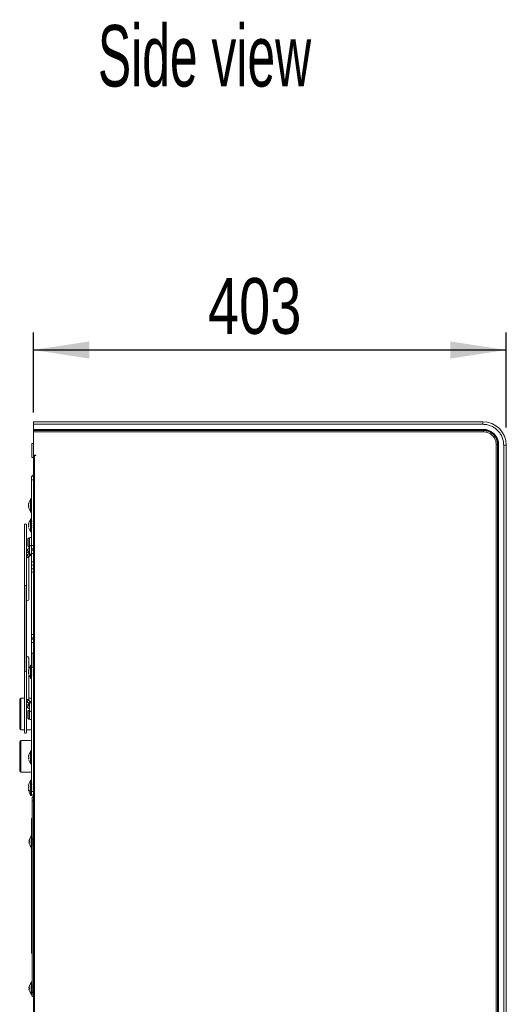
# Model space of a CAD drawing. Header units: millimetres. Extents: x 38 to 253, y 25 to 200.
# Tile 70 of 71: x 128 to 156, y 144 to 200. Entities that reach past the tile are written whole.
import ezdxf

# ---------------------------------------------------------------- set-up
doc = ezdxf.new("R2010")
doc.units = ezdxf.units.MM
doc.layers.add('AA', color=7, linetype='Continuous')
doc.layers.add('DIMENSIONS', color=7, linetype='Continuous')
doc.styles.add('SLDTEXTSTYLE0', font='TXT', dxfattribs={"width": 0.75})
doc.styles.add('SLDTEXTSTYLE1', font='TXT', dxfattribs={"width": 0.605})
doc.dimstyles.new('SLDDIMSTYLE5', dxfattribs={"dimtxt": 3.175, "dimasz": 3.175, "dimexe": 0, "dimexo": 0.0625, "dimgap": 0.79375, "dimtad": 1, "dimdec": 0, "dimlfac": 15, "dimrnd": 1e-09, "dimzin": 12, "dimdsep": 46, "dimtxsty": 'SLDTEXTSTYLE0', "dimsah": 1, "dimcen": 0.09, "dimadec": 0, "dimazin": 3, "dimtfac": 1, "dimtdec": 0, "dimtofl": 0, "dimtmove": 0, "dimatfit": 3, "dimfxl": 1, "dimfrac": 2, "dimtolj": 1, "dimtzin": 12, "dimarcsym": 0})

# ---------------------------------------------------------------- blocks, each defined once
blk = doc.blocks.new('_D_21')
at = {"layer": 'DIMENSIONS'}
for p, q in [((129.078, 178.1), (129.078, 182.658)), ((155.958, 177.243), (155.958, 182.658)), ((129.078, 181.658), (155.958, 181.658))]:
    blk.add_line(p, q, dxfattribs=at)
for points in [[(129.078, 181.658), (132.253, 181.169), (132.253, 182.146)], [(155.958, 181.658), (152.783, 182.146), (152.783, 181.169)]]:
    blk.add_solid(points, dxfattribs=at)
at = {"layer": 'DIMENSIONS', "insert": (138.999, 185.751), "char_height": 3.175, "attachment_point": 1, "style": 'SLDTEXTSTYLE0'}
blk.add_mtext('403', dxfattribs=at)

msp = doc.modelspace()

# ---------------------------------------------------------------- linework, layer by layer
at = {"color": 7, "linetype": 'Continuous', "lineweight": 15}
for p, q in [((129.07762, 177.09955), (129.07762, 84.27622)), ((129.09095, 177.42888), (129.09095, 177.57622)), ((154.62429, 177.57622), (129.09095, 177.57622)), ((129.09095, 177.42888), (154.62429, 177.42888)), ((129.09095, 177.14288), (129.09095, 177.42888)), ((154.62429, 177.14288), (129.09095, 177.14288)), ((129.09095, 177.14288), (129.09095, 177.13373)), ((129.09095, 177.13373), (154.65399, 177.13373)), ((129.09095, 177.13373), (129.09095, 177.09602)), ((154.65399, 177.09602), (129.09095, 177.09602)), ((129.09095, 177.09602), (129.09095, 177.07622)), ((129.09095, 177.07622), (129.09095, 177.00079)), ((154.65399, 177.07622), (129.09095, 177.07622)), ((154.62429, 177.42888), (154.62429, 177.57622)), ((154.65399, 177.13373), (154.65399, 177.09602)), ((154.65399, 177.07622), (154.65399, 177.09602)), ((154.65399, 177.00079), (154.65399, 177.07622)), ((129.09095, 175.67622), (129.09095, 177.00079)), ((154.65399, 177.00079), (129.09095, 177.00079)), ((129.07762, 176.34288), (128.99762, 176.34288)), ((128.99762, 176.34288), (128.99762, 176.14288)), ((128.99762, 176.14288), (128.99762, 175.54288)), ((155.38219, 85.17984), (155.38219, 176.27259)), ((155.38219, 176.27259), (155.45762, 176.27259)), ((155.45762, 85.17984), (155.45762, 176.27259)), ((155.45762, 176.27259), (155.47742, 176.27259)), ((155.47742, 85.17984), (155.47742, 176.27259)), ((155.51514, 176.27259), (155.47742, 176.27259)), ((155.51514, 176.27259), (155.51514, 85.17984)), ((155.52429, 85.20955), (155.52429, 176.24288)), ((155.81029, 176.24288), (155.81029, 85.20955)), ((155.81029, 176.24288), (155.95762, 176.24288)), ((155.95762, 85.20955), (155.95762, 176.24288)), ((128.99762, 175.54288), (129.07762, 175.54288)), ((129.07762, 175.60955), (129.07762, 85.94288)), ((129.09095, 175.60955), (129.07762, 175.60955)), ((129.09095, 175.67622), (129.22429, 175.67622)), ((129.09095, 175.66288), (129.09095, 85.78955)), ((129.14442, 175.66288), (129.09095, 175.66288)), ((129.14442, 175.66288), (129.14442, 85.78955)), ((129.22429, 175.66288), (129.14442, 175.66288)), ((129.21095, 175.67622), (129.21095, 175.66288)), ((129.22429, 175.67622), (129.22429, 175.66288)), ((129.07762, 174.47622), (128.97762, 174.47622)), ((128.97762, 174.47622), (128.97762, 174.27621)), ((128.97762, 174.27621), (129.07762, 174.27621)), ((128.97762, 174.27621), (128.97762, 171.93722)), ((129.07762, 174.53622), (129.06533, 174.52885)), ((128.97762, 173.18288), (128.91095, 173.18288)), ((128.91095, 173.18288), (128.91095, 172.43621)), ((128.81664, 172.95955), (128.79379, 172.85183)), ((128.81591, 172.91561), (128.79379, 172.84224)), ((128.81664, 172.78455), (128.79379, 172.77685)), ((128.81591, 172.70348), (128.79379, 172.76726)), ((128.81664, 172.83455), (128.81664, 172.78455)), ((128.91095, 172.43621), (128.97762, 172.43621)), ((128.97762, 172.04955), (128.91095, 172.04955)), ((128.91095, 172.04955), (128.91095, 171.30288)), ((128.57762, 171.71955), (128.57762, 159.89955)), ((128.67762, 159.89955), (128.67762, 171.71955)), ((128.81664, 171.82622), (128.79379, 171.7185)), ((128.81591, 171.78228), (128.79379, 171.70891)), ((128.81664, 171.65122), (128.79379, 171.64352)), ((128.81591, 171.57015), (128.79379, 171.63393)), ((128.81664, 171.70121), (128.81664, 171.65122)), ((128.97762, 171.92872), (128.97762, 171.93722)), ((128.98259, 171.92196), (128.97762, 171.92895)), ((128.99095, 171.88464), (128.97762, 171.90342)), ((128.97762, 171.81944), (128.97762, 171.90318)), ((128.99095, 171.88464), (128.97762, 171.89485)), ((128.99095, 171.80957), (128.97762, 171.81956)), ((128.99095, 171.77825), (128.97762, 171.78824)), ((128.97762, 171.69288), (128.97762, 171.78811)), ((128.99095, 171.77825), (128.97762, 171.78368)), ((128.99095, 171.69288), (128.97762, 171.69288)), ((128.97762, 171.56432), (128.97762, 171.65955)), ((128.99095, 171.65955), (128.97762, 171.65955)), ((128.99095, 171.57418), (128.97762, 171.56419)), ((128.97762, 171.56875), (128.99095, 171.57418)), ((128.99095, 171.54286), (128.97762, 171.53287)), ((128.97762, 171.44925), (128.97762, 171.53299)), ((128.97762, 171.45758), (128.99095, 171.46779)), ((128.99095, 171.46779), (128.97762, 171.44901)), ((128.98259, 171.43047), (128.97762, 171.42348)), ((128.97762, 171.41521), (128.97762, 171.42371)), ((128.99095, 171.89344), (128.99095, 171.88464)), ((128.99095, 171.80957), (128.99095, 171.77825)), ((128.99095, 171.69288), (128.99095, 171.65955)), ((128.99095, 171.57418), (128.99095, 171.54286)), ((128.99095, 171.46779), (128.99095, 171.45899)), ((128.84429, 170.97882), (128.83095, 170.97882)), ((128.83095, 170.97882), (128.83095, 170.44549)), ((128.84429, 170.97882), (128.84429, 170.44549)), ((128.85095, 170.92216), (128.85095, 170.56366)), ((128.91095, 171.30288), (128.97762, 171.30288)), ((128.97762, 171.41521), (128.97762, 170.54288)), ((128.84008, 170.37297), (128.75152, 170.31034)), ((128.83095, 170.44549), (128.84429, 170.44549)), ((128.83935, 170.37242), (128.84008, 170.37297)), ((128.84008, 170.37297), (128.83936, 170.37243)), ((128.85095, 170.84049), (128.84429, 170.84049)), ((128.84429, 170.58382), (128.85095, 170.58382)), ((128.85095, 170.56366), (128.85095, 170.08822)), ((128.97762, 170.54288), (129.07762, 170.54288)), ((128.97762, 170.34288), (128.97762, 170.54288)), ((129.07762, 170.34288), (128.97762, 170.34288)), ((128.97762, 170.34288), (128.97762, 170.27621)), ((128.68429, 170.18924), (128.68429, 169.89226)), ((128.68429, 169.89226), (128.68429, 167.45946)), ((128.84008, 170.07598), (128.75152, 170.01336)), ((128.81762, 170.0601), (128.81762, 170.18924)), ((128.81762, 167.45946), (128.81762, 169.89226)), ((128.8285, 170.20148), (128.85095, 170.21736)), ((128.82926, 170.20205), (128.8285, 170.20148)), ((128.8285, 169.90449), (128.91706, 169.96712)), ((128.8285, 169.90449), (128.82922, 169.90503)), ((128.83935, 170.07543), (128.84008, 170.07598)), ((128.84008, 170.07598), (128.83936, 170.07545)), ((128.91903, 169.96875), (128.91706, 169.96712)), ((128.97762, 170.27621), (129.07762, 170.27621)), ((128.97762, 170.07622), (128.97762, 170.27621)), ((129.07762, 170.07622), (128.97762, 170.07622)), ((128.97762, 170.07622), (128.97762, 169.60955)), ((128.97762, 169.60955), (129.07762, 169.60955)), ((128.97762, 169.40955), (128.97762, 169.60955)), ((129.07762, 169.40955), (128.97762, 169.40955)), ((128.97762, 169.20955), (128.97762, 169.40955)), ((128.97762, 169.20955), (129.07762, 169.20955)), ((128.97762, 169.00955), (128.97762, 169.20955)), ((129.07762, 169.00955), (128.97762, 169.00955)), ((128.97762, 169.00955), (128.97762, 165.47622)), ((128.67095, 168.27622), (128.67095, 163.34288)), ((128.97762, 165.47622), (129.07762, 165.47622)), ((128.97762, 165.27621), (128.97762, 165.47622)), ((129.07762, 165.27621), (128.97762, 165.27621)), ((128.97762, 165.27621), (128.97762, 165.20955)), ((128.97762, 165.20955), (129.07762, 165.20955)), ((128.97762, 165.00955), (128.97762, 165.20955)), ((129.07762, 165.00955), (128.97762, 165.00955)), ((128.97762, 165.00955), (128.97762, 163.60389)), ((128.68429, 164.15963), (128.68429, 161.72684)), ((128.81762, 163.49766), (128.81762, 164.15963)), ((129.07762, 164.40955), (128.99762, 164.40955)), ((128.99762, 164.40955), (128.99762, 163.60955)), ((128.97762, 163.71622), (128.91095, 163.71622)), ((128.91095, 163.71622), (128.91095, 162.96955)), ((128.97762, 163.59539), (128.97762, 163.60389)), ((128.98259, 163.58862), (128.97762, 163.59562)), ((128.99762, 163.60955), (129.07762, 163.60955)), ((128.81664, 163.49288), (128.79379, 163.38517)), ((128.81591, 163.44895), (128.79379, 163.37558)), ((128.81664, 163.31788), (128.79379, 163.31019)), ((128.81591, 163.23682), (128.79379, 163.3006)), ((128.81664, 163.36788), (128.81664, 163.31788)), ((128.81762, 161.72684), (128.81762, 163.1881)), ((128.99095, 163.5513), (128.97762, 163.57009)), ((128.97762, 163.4861), (128.97762, 163.56985)), ((128.99095, 163.5513), (128.97762, 163.56152)), ((128.99095, 163.47624), (128.97762, 163.48623)), ((128.99095, 163.44491), (128.97762, 163.45491)), ((128.97762, 163.35955), (128.97762, 163.45478)), ((128.99095, 163.44491), (128.97762, 163.45035)), ((128.99095, 163.35955), (128.97762, 163.35955)), ((128.97762, 163.23098), (128.97762, 163.32621)), ((128.99095, 163.32621), (128.97762, 163.32621)), ((128.99095, 163.24085), (128.97762, 163.23086)), ((128.97762, 163.23542), (128.99095, 163.24085)), ((128.99095, 163.20953), (128.97762, 163.19953)), ((128.97762, 163.11592), (128.97762, 163.19966)), ((128.99095, 163.13446), (128.97762, 163.11568)), ((128.97762, 163.12425), (128.99095, 163.13446)), ((128.98259, 163.09714), (128.97762, 163.09014)), ((128.97762, 163.08188), (128.97762, 163.09038)), ((128.97762, 163.08188), (128.97762, 157.07056)), ((128.99095, 163.5601), (128.99095, 163.5513)), ((128.99095, 163.47624), (128.99095, 163.44491)), ((128.99095, 163.35955), (128.99095, 163.32621)), ((128.99095, 163.24085), (128.99095, 163.20953)), ((128.99095, 163.13446), (128.99095, 163.12566)), ((128.91095, 162.96955), (128.97762, 162.96955)), ((128.57762, 161.83955), (128.36762, 161.83955)), ((128.68429, 161.83955), (128.67762, 161.83955)), ((128.68429, 161.72684), (128.68429, 161.42985)), ((128.75152, 161.60574), (128.84008, 161.54312)), ((128.97762, 161.83955), (128.81762, 161.83955)), ((128.81762, 161.42985), (128.81762, 161.559)), ((128.91706, 161.65198), (128.8285, 161.7146)), ((128.82926, 161.71403), (128.8285, 161.7146)), ((128.85095, 161.40174), (128.8285, 161.41762)), ((128.8285, 161.41762), (128.82922, 161.41708)), ((128.83935, 161.54366), (128.84008, 161.54312)), ((128.84008, 161.54312), (128.83936, 161.54365)), ((128.85095, 161.53088), (128.85095, 161.05543)), ((128.85095, 161.53088), (128.85097, 161.52984)), ((128.75152, 161.30875), (128.84008, 161.24613)), ((128.84429, 161.17361), (128.83095, 161.17361)), ((128.83095, 161.17361), (128.83095, 160.64027)), ((128.83935, 161.24668), (128.84008, 161.24613)), ((128.84008, 161.24613), (128.83936, 161.24667)), ((128.84429, 161.17361), (128.84429, 160.64027)), ((128.85095, 161.03527), (128.84429, 161.03527)), ((128.84429, 160.77861), (128.85095, 160.77861)), ((128.85095, 161.05543), (128.85095, 160.69694)), ((128.83095, 160.64027), (128.84429, 160.64027)), ((128.36762, 160.04621), (128.57762, 160.04621)), ((128.67762, 160.04621), (128.97762, 160.04621)), ((128.97762, 159.43955), (128.36762, 159.43955)), ((128.81664, 158.62622), (128.79379, 158.5185)), ((128.81591, 158.58228), (128.79379, 158.50891)), ((128.97762, 158.84955), (128.91095, 158.84955)), ((128.91095, 158.84955), (128.91095, 158.10288)), ((128.81664, 158.45122), (128.79379, 158.44352)), ((128.81591, 158.37015), (128.79379, 158.43393)), ((128.81664, 158.50121), (128.81664, 158.45122)), ((128.91095, 158.10288), (128.97762, 158.10288)), ((128.36762, 157.64622), (128.97762, 157.64622)), ((128.81664, 156.95955), (128.79379, 156.85183)), ((128.81591, 156.91561), (128.79379, 156.84224)), ((128.97762, 157.18288), (128.91095, 157.18288)), ((128.91095, 157.18288), (128.91095, 156.43622)), ((128.97762, 157.06205), (128.97762, 157.07056)), ((128.98259, 157.05529), (128.97762, 157.06229)), ((128.99095, 157.01797), (128.97762, 157.03676)), ((128.97762, 156.95277), (128.97762, 157.03652)), ((128.99095, 157.01797), (128.97762, 157.02819)), ((128.99095, 156.9429), (128.97762, 156.9529)), ((128.99095, 156.91158), (128.97762, 156.92157)), ((128.97762, 156.82621), (128.97762, 156.92145)), ((128.99095, 156.91158), (128.97762, 156.91701)), ((128.99095, 157.02677), (128.99095, 157.01797)), ((128.99095, 156.9429), (128.99095, 156.91158)), ((128.81664, 156.78455), (128.79379, 156.77685)), ((128.81591, 156.70348), (128.79379, 156.76726)), ((128.81664, 156.65122), (128.79379, 156.64352)), ((128.81591, 156.57015), (128.79379, 156.63393)), ((128.81664, 156.82621), (128.80713, 156.78134)), ((128.81664, 156.83455), (128.81664, 156.78455)), ((128.91095, 156.43622), (128.97762, 156.43622)), ((128.91095, 156.43622), (128.91095, 156.30288)), ((128.91095, 156.30288), (128.97762, 156.30288)), ((128.99095, 156.82621), (128.97762, 156.82621)), ((128.97762, 156.69765), (128.97762, 156.79288)), ((128.99095, 156.79288), (128.97762, 156.79288)), ((128.99095, 156.70752), (128.97762, 156.69752)), ((128.97762, 156.70208), (128.99095, 156.70752)), ((128.99095, 156.67619), (128.97762, 156.6662)), ((128.97762, 156.58258), (128.97762, 156.66633)), ((128.97762, 156.59091), (128.99095, 156.60113)), ((128.99095, 156.60113), (128.97762, 156.58234)), ((128.98259, 156.56381), (128.97762, 156.55681)), ((128.97762, 156.54853), (128.97762, 156.55705)), ((128.97762, 156.54854), (128.97762, 156.54288)), ((128.97762, 156.34288), (128.97762, 156.54288)), ((128.97762, 156.54288), (129.07762, 156.54288)), ((128.97762, 156.31181), (128.97762, 156.34489)), ((129.07762, 156.34288), (128.97762, 156.34288)), ((128.97762, 156.32458), (128.99095, 156.34023)), ((128.99095, 156.34023), (128.97762, 156.31145)), ((128.99095, 156.33444), (128.97762, 156.30566)), ((128.97762, 156.30288), (128.97762, 156.30603)), ((128.99095, 156.82621), (128.99095, 156.79288)), ((128.99095, 156.70752), (128.99095, 156.67619)), ((128.99095, 156.60113), (128.99095, 156.59233)), ((128.99095, 156.34023), (128.99095, 156.33444)), ((129.07762, 156.20955), (129.01095, 156.20955)), ((129.01095, 156.20955), (129.01095, 156.00955)), ((129.07762, 156.00955), (129.01095, 156.00955)), ((129.01095, 156.00955), (129.01095, 153.93722)), ((129.07762, 156.26288), (129.06625, 156.25378)), ((128.97762, 154.80955), (128.97679, 154.80955)), ((128.97762, 154.79097), (128.97679, 154.79097)), ((128.97679, 154.66221), (128.97762, 154.66221)), ((128.97679, 154.66146), (128.97762, 154.66146)), ((128.97679, 154.64288), (128.97762, 154.64288)), ((129.01095, 155.00955), (128.97762, 155.00955)), ((128.97762, 155.00955), (128.97762, 154.80955)), ((129.01095, 154.80955), (128.97762, 154.80955)), ((128.97762, 154.80955), (128.97762, 154.04955)), ((128.84998, 153.82622), (128.82713, 153.7185)), ((128.84925, 153.78228), (128.82713, 153.70891)), ((128.84998, 153.65121), (128.82713, 153.64352)), ((128.84925, 153.57015), (128.82713, 153.63393)), ((128.84998, 153.70121), (128.84998, 153.65121)), ((129.01095, 154.04955), (128.94429, 154.04955)), ((128.94429, 154.04955), (128.94429, 153.30288)), ((129.01095, 153.92872), (129.01095, 153.93722)), ((129.01592, 153.92196), (129.01095, 153.92896)), ((129.02429, 153.88464), (129.01095, 153.90342)), ((129.01095, 153.81944), (129.01095, 153.90318)), ((129.02429, 153.88464), (129.01095, 153.89485)), ((129.02429, 153.80957), (129.01095, 153.81956)), ((129.02429, 153.77825), (129.01095, 153.78824)), ((129.01095, 153.69288), (129.01095, 153.78811)), ((129.02429, 153.77825), (129.01095, 153.78368)), ((129.02429, 153.69288), (129.01095, 153.69288)), ((129.01095, 153.56432), (129.01095, 153.65955)), ((129.02429, 153.65955), (129.01095, 153.65955)), ((129.02429, 153.57419), (129.01095, 153.56419)), ((129.01095, 153.56875), (129.02429, 153.57419)), ((129.02429, 153.54286), (129.01095, 153.53287)), ((129.01095, 153.44925), (129.01095, 153.53299)), ((129.02429, 153.89344), (129.02429, 153.88464)), ((129.02429, 153.80957), (129.02429, 153.77825)), ((129.02429, 153.69288), (129.02429, 153.65955)), ((129.02429, 153.57419), (129.02429, 153.54286)), ((128.94429, 153.30288), (129.01095, 153.30288)), ((128.97762, 153.27622), (128.97679, 153.27622)), ((128.97762, 153.25764), (128.97679, 153.25764)), ((128.97762, 153.14749), (128.97679, 153.14749)), ((128.97762, 153.14749), (128.97679, 153.14749)), ((128.97762, 153.10554), (128.97679, 153.10554)), ((128.97762, 153.0901), (128.97679, 153.0901)), ((128.97762, 153.08939), (128.97679, 153.08939)), ((128.97679, 153.00843), (128.97762, 153.00843)), ((128.97679, 153.00518), (128.97762, 153.00518)), ((128.97679, 152.98974), (128.97762, 152.98974)), ((128.97762, 152.93459), (128.97679, 152.93459)), ((128.97762, 153.30288), (128.97762, 149.07622)), ((129.02429, 153.46779), (129.01095, 153.44901)), ((129.01095, 153.45758), (129.02429, 153.46779)), ((129.01592, 153.43047), (129.01095, 153.42347)), ((129.01095, 153.41521), (129.01095, 153.42371)), ((129.01095, 153.41521), (129.01095, 145.60389)), ((129.02429, 153.46779), (129.02429, 153.45899)), ((128.97762, 152.9099), (128.97679, 152.9099)), ((128.97762, 152.89518), (128.97679, 152.89518)), ((128.97762, 152.89446), (128.97679, 152.89446)), ((128.97762, 152.89375), (128.97679, 152.89375)), ((128.97679, 152.8128), (128.97762, 152.8128)), ((128.97679, 152.79411), (128.97762, 152.79411)), ((128.97679, 152.76729), (128.97762, 152.76729)), ((128.97679, 152.75185), (128.97762, 152.75185)), ((128.97762, 152.47622), (128.97679, 152.47622)), ((128.97762, 152.45764), (128.97679, 152.45764)), ((128.97762, 152.32758), (128.97679, 152.32758)), ((128.97762, 152.31041), (128.97679, 152.31041)), ((128.97762, 152.31011), (128.97679, 152.31011)), ((128.97679, 152.30955), (128.97762, 152.30955)), ((128.97762, 152.28574), (128.97679, 152.28574)), ((128.97762, 152.28573), (128.97679, 152.28573)), ((128.97762, 152.28573), (128.97679, 152.28573)), ((128.97762, 152.271), (128.97679, 152.271)), ((128.97762, 152.27029), (128.97679, 152.27029)), ((128.97679, 152.18537), (128.97762, 152.18537)), ((128.97679, 152.16994), (128.97762, 152.16994)), ((128.97679, 152.14556), (128.97762, 152.14556)), ((128.97679, 152.12768), (128.97762, 152.12768)), ((128.97762, 151.47622), (128.97679, 151.47622)), ((128.97762, 151.46552), (128.97679, 151.46552)), ((128.97762, 151.45764), (128.97679, 151.45764)), ((128.97762, 151.44836), (128.97679, 151.44836)), ((128.97762, 151.44835), (128.97679, 151.44835)), ((128.97762, 151.44794), (128.97679, 151.44794)), ((128.97762, 151.44764), (128.97679, 151.44764)), ((128.97762, 151.42357), (128.97679, 151.42357)), ((128.97762, 151.40894), (128.97679, 151.40894)), ((128.97762, 151.40823), (128.97679, 151.40823)), ((128.97762, 151.40823), (128.97679, 151.40823)), ((128.97679, 151.32813), (128.97762, 151.32813)), ((128.97679, 151.32616), (128.97762, 151.32616)), ((128.97679, 151.32575), (128.97762, 151.32575)), ((128.97679, 151.32504), (128.97762, 151.32504)), ((128.97679, 151.32402), (128.97762, 151.32402)), ((128.97679, 151.32331), (128.97762, 151.32331)), ((128.97679, 151.32331), (128.97762, 151.32331)), ((128.97679, 151.30955), (128.97762, 151.30955)), ((128.97679, 151.30787), (128.97762, 151.30787)), ((128.97679, 151.2835), (128.97762, 151.2835)), ((128.97679, 151.26562), (128.97762, 151.26562)), ((128.97762, 151.18568), (128.97679, 151.18568)), ((128.97762, 151.17024), (128.97679, 151.17024)), ((128.97762, 151.16953), (128.97679, 151.16953)), ((128.97679, 151.08857), (128.97762, 151.08857)), ((128.97679, 151.08532), (128.97762, 151.08532)), ((128.97679, 151.06988), (128.97762, 151.06988)), ((128.97762, 150.40772), (128.97679, 150.40772)), ((128.97762, 150.39055), (128.97679, 150.39055)), ((128.97762, 150.36587), (128.97679, 150.36587)), ((128.97762, 150.35043), (128.97679, 150.35043)), ((128.97679, 150.26877), (128.97762, 150.26877)), ((128.97679, 150.26734), (128.97762, 150.26734)), ((128.97679, 150.26552), (128.97762, 150.26552)), ((128.97679, 150.2648), (128.97762, 150.2648)), ((128.97679, 150.25008), (128.97762, 150.25008)), ((128.97679, 150.2257), (128.97762, 150.2257)), ((128.97679, 150.20782), (128.97762, 150.20782)), ((129.01095, 149.07622), (128.97762, 149.07622)), ((128.97762, 149.07622), (128.97762, 148.87621)), ((128.97762, 147.40955), (128.97762, 148.87621)), ((129.01095, 148.87621), (128.97762, 148.87621)), ((129.01095, 147.40955), (128.97762, 147.40955)), ((128.97762, 147.40955), (128.97762, 147.34288)), ((128.97762, 147.34288), (129.01095, 147.34288)), ((129.01095, 145.71621), (128.94429, 145.71621)), ((128.94429, 145.71621), (128.94429, 144.96955)), ((128.84998, 145.49288), (128.82713, 145.38517)), ((128.84925, 145.44895), (128.82713, 145.37558)), ((128.84998, 145.31788), (128.82713, 145.31019)), ((128.84925, 145.23682), (128.82713, 145.3006)), ((128.84998, 145.36788), (128.84998, 145.31788)), ((129.01095, 145.59538), (129.01095, 145.60389)), ((129.01592, 145.58862), (129.01095, 145.59562)), ((129.02429, 145.5513), (129.01095, 145.57009)), ((129.01095, 145.4861), (129.01095, 145.56985)), ((129.02429, 145.5513), (129.01095, 145.56152)), ((129.02429, 145.47624), (129.01095, 145.48623)), ((129.02429, 145.44491), (129.01095, 145.45491)), ((129.01095, 145.35955), (129.01095, 145.45478)), ((129.02429, 145.44491), (129.01095, 145.45035)), ((129.02429, 145.35955), (129.01095, 145.35955)), ((129.01095, 145.23098), (129.01095, 145.32622)), ((129.02429, 145.32622), (129.01095, 145.32622)), ((129.02429, 145.24085), (129.01095, 145.23086)), ((129.01095, 145.23542), (129.02429, 145.24085)), ((129.02429, 145.20953), (129.01095, 145.19953)), ((129.01095, 145.11591), (129.01095, 145.19966)), ((129.02429, 145.13446), (129.01095, 145.11568)), ((129.01095, 145.12425), (129.02429, 145.13446)), ((129.01592, 145.09714), (129.01095, 145.09014)), ((129.01095, 145.08188), (129.01095, 145.09038)), ((129.02429, 145.5601), (129.02429, 145.5513)), ((129.02429, 145.47624), (129.02429, 145.44491)), ((129.02429, 145.35955), (129.02429, 145.32622)), ((129.02429, 145.24085), (129.02429, 145.20953)), ((129.02429, 145.13446), (129.02429, 145.12566)), ((128.94429, 144.96955), (129.01095, 144.96955)), ((129.01095, 145.08188), (129.01095, 145.07622)), ((129.01095, 144.87622), (129.01095, 145.07622)), ((129.01095, 145.07622), (129.07762, 145.07622)), ((129.07762, 144.87622), (129.01095, 144.87622))]:
    msp.add_line(p, q, dxfattribs=at)
at = {"color": 8, "linetype": 'Continuous', "lineweight": 15}
for p, q in [((128.36762, 161.83955), (128.36762, 160.04621)), ((128.81751, 161.42711), (128.81762, 161.42985)), ((128.36762, 159.43955), (128.36762, 157.64622))]:
    msp.add_line(p, q, dxfattribs=at)
at = {"color": 8, "linetype": 'Continuous', "lineweight": 15, "flags": 128}
for points in [[(128.74287, 170.28924), (128.74645, 170.30474), (128.75152, 170.31034)], [(128.83143, 170.35187), (128.83502, 170.36737), (128.83935, 170.37242)], [(128.85095, 170.37627), (128.84523, 170.37544), (128.84008, 170.37297)], [(128.85095, 170.56366), (128.85238, 170.55398), (128.8634, 170.53624), (128.88358, 170.52313), (128.9095, 170.51687), (128.9368, 170.51852), (128.96086, 170.52778), (128.97762, 170.54312)], [(128.81762, 170.18921), (128.81255, 170.1712), (128.79809, 170.15591), (128.77647, 170.14569), (128.75095, 170.1421), (128.72544, 170.14569), (128.70381, 170.15591), (128.68936, 170.1712), (128.68429, 170.18924)], [(128.68429, 169.89225), (128.68936, 169.87422), (128.70381, 169.85893), (128.72544, 169.84871), (128.75095, 169.84512), (128.77647, 169.84871), (128.79809, 169.85893), (128.81255, 169.87422), (128.81762, 169.89226)], [(128.8285, 170.20148), (128.82334, 170.19901), (128.80805, 170.1996), (128.79001, 170.20877), (128.77197, 170.22511), (128.75667, 170.24615), (128.74645, 170.26867), (128.74287, 170.28924)], [(128.75152, 170.01336), (128.74645, 170.00776), (128.74287, 169.99226), (128.74645, 169.97168), (128.75667, 169.94916), (128.77197, 169.92813), (128.79001, 169.91179), (128.80805, 169.90262), (128.82334, 169.90202), (128.8285, 169.90449)], [(128.83936, 170.07545), (128.83502, 170.07038), (128.83143, 170.05488), (128.83502, 170.03431), (128.84523, 170.01178), (128.86053, 169.99075), (128.87857, 169.97441), (128.89661, 169.96524), (128.9119, 169.96464), (128.91714, 169.96718)], [(128.85095, 170.08822), (128.85238, 170.07853), (128.8634, 170.06079), (128.88358, 170.04769), (128.9095, 170.04143), (128.9368, 170.04307), (128.96086, 170.05234), (128.97762, 170.06766)], [(128.81762, 161.72687), (128.81255, 161.74488), (128.79809, 161.76017), (128.77647, 161.77039), (128.75095, 161.77398), (128.72544, 161.77039), (128.70381, 161.76017), (128.68936, 161.74488), (128.68429, 161.72684)], [(128.68429, 161.42986), (128.68936, 161.44789), (128.70381, 161.46319), (128.72544, 161.47341), (128.75095, 161.47699), (128.77647, 161.47341), (128.79809, 161.46319), (128.81255, 161.44789), (128.81762, 161.42985)], [(128.8285, 161.7146), (128.82334, 161.71708), (128.80805, 161.71648), (128.79001, 161.70731), (128.77197, 161.69097), (128.75667, 161.66993), (128.74645, 161.64742), (128.74287, 161.62684)], [(128.74287, 161.62684), (128.74645, 161.61134), (128.75152, 161.60574)], [(128.75152, 161.30875), (128.74645, 161.31435), (128.74287, 161.32985), (128.74645, 161.35043), (128.75667, 161.37295), (128.77197, 161.39398), (128.79001, 161.41033), (128.80805, 161.4195), (128.82334, 161.42009), (128.8285, 161.41762)], [(128.91717, 161.6519), (128.9119, 161.65445), (128.89661, 161.65386), (128.87857, 161.64469), (128.86053, 161.62834), (128.84523, 161.60731), (128.83502, 161.58479), (128.83143, 161.56422)], [(128.83143, 161.56422), (128.83502, 161.54871), (128.83935, 161.54366)], [(128.97762, 161.55143), (128.96086, 161.56676), (128.9368, 161.57603), (128.9095, 161.57767), (128.88358, 161.57141), (128.8634, 161.55831), (128.85238, 161.54057), (128.85095, 161.53088)], [(128.83936, 161.24667), (128.83502, 161.25173), (128.83143, 161.26723), (128.83502, 161.28781), (128.84523, 161.31033), (128.85095, 161.31924)], [(128.84008, 161.24613), (128.84523, 161.24366), (128.85095, 161.24283)], [(128.97762, 161.07598), (128.96086, 161.09131), (128.9368, 161.10058), (128.9095, 161.10222), (128.88358, 161.09596), (128.8634, 161.08286), (128.85238, 161.06512), (128.85095, 161.05543)]]:
    msp.add_lwpolyline(points, dxfattribs=at)
at = {"color": 7, "linetype": 'Continuous', "lineweight": 15}
for centre, radius, start, end in [((129.25429, 177.09955), 0.17667, 157.597334, 180), ((154.62429, 176.24288), 1.33333, 0, 90), ((154.62429, 176.24288), 0.9, 0, 90), ((154.65399, 176.27259), 0.82343, 0, 90), ((154.65399, 176.27259), 0.80363, 0, 90), ((129.15829, 174.37392), 0.18067, 120.963757, 145.515006), ((129.23433, 172.81288), 0.44338, 136.832062, 160.634628), ((129.23433, 172.80622), 0.44338, 199.363896, 223.167938), ((129.23433, 171.67955), 0.44338, 136.832062, 160.634628), ((128.62762, 171.71955), 0.05, 0, 180), ((129.23433, 171.67288), 0.44338, 199.363896, 223.167938), ((129.03095, 170.71216), 0.33333, 126.869898, 143.168121), ((128.91762, 170.92216), 0.06667, 25.841933, 180), ((129.03095, 170.71216), 0.33333, 216.514871, 233.130102), ((128.62762, 168.22622), 0.05, 117.818139, 180), ((128.62762, 168.22622), 0.05, 0, 29.926435), ((128.74262, 167.47125), 0.05951, 191.420724, 278.051795), ((128.75929, 167.47125), 0.05951, 261.948192, 348.579289), ((128.74262, 164.14785), 0.05951, 81.948205, 168.579276), ((128.75929, 164.14785), 0.05951, 11.420711, 98.051808), ((129.23433, 163.34622), 0.44338, 136.832062, 160.634628), ((128.62762, 163.39288), 0.05, 180, 242.181861), ((128.62762, 163.39288), 0.05, 330.073565, 0), ((129.23433, 163.33955), 0.44338, 199.363896, 223.167938), ((128.36762, 161.77288), 0.06667, 90, 180), ((129.03095, 160.90694), 0.33333, 126.869898, 143.168121), ((129.03095, 160.90694), 0.33333, 216.514871, 233.130102), ((128.91762, 160.69694), 0.06667, 180, 334.158067), ((128.36762, 160.11288), 0.06667, 180, 270), ((128.62762, 159.89955), 0.05, 180, 0), ((128.36762, 159.37288), 0.06667, 90, 180), ((129.23433, 158.47955), 0.44338, 136.832062, 160.634628), ((129.23433, 158.47288), 0.44338, 199.363896, 223.167938), ((128.36762, 157.71288), 0.06667, 180, 270), ((129.23433, 156.81288), 0.44338, 136.832062, 160.634628), ((129.23433, 156.80622), 0.44338, 199.363896, 223.167938), ((129.23433, 156.67288), 0.44338, 199.363896, 223.167938), ((129.15829, 156.13874), 0.14733, 128.659808, 151.27378), ((129.26767, 153.67955), 0.44338, 136.832062, 160.634628), ((129.26767, 153.67288), 0.44338, 199.363896, 223.167938), ((129.26767, 145.34622), 0.44338, 136.832062, 160.634628), ((129.26767, 145.33955), 0.44338, 199.363896, 223.167938)]:
    msp.add_arc(centre, radius, start, end, dxfattribs=at)
at = {"color": 8, "linetype": 'Continuous', "lineweight": 15}
msp.add_arc((128.93257, 170.36016), 0.10148, 184.689225, 216.462643, dxfattribs=at)
at = {"color": 7, "linetype": 'Continuous', "lineweight": 15}
for centre, major_axis, ratio, start_param, end_param in [((129.25429, 177.09955), (0.17667, 0), 0.99862069, 2.75059237, 3.14159265), ((129.14796, 171.67622), (-0.12254, 0.37129), 0.31866795, 0.72324856, 0.81250852), ((129.14796, 171.67622), (-0.0707, 0.37217), 0.41639673, 1.0981654, 1.18742537), ((129.14796, 171.67622), (0, 0.37333), 0.45625567, 1.52617011, 1.61542254), ((129.14796, 171.67622), (0.0707, 0.37217), 0.41639673, 1.95416729, 2.04342725), ((129.14796, 171.67622), (0.12254, 0.37129), 0.31866795, 2.32908414, 2.4183441), ((129.14796, 163.34288), (-0.12254, 0.37129), 0.31866795, 0.72324856, 0.81250852), ((129.14796, 163.34288), (-0.0707, 0.37217), 0.41639673, 1.0981654, 1.18742537), ((129.14796, 163.34288), (0, 0.37333), 0.45625567, 1.52617011, 1.61542254), ((129.14796, 163.34288), (0.0707, 0.37217), 0.41639673, 1.95416729, 2.04342725), ((129.14796, 163.34288), (0.12254, 0.37129), 0.31866795, 2.32908414, 2.4183441), ((129.14796, 156.80955), (-0.12254, 0.37129), 0.31866795, 0.72324856, 0.81250852), ((129.14796, 156.80955), (-0.0707, 0.37217), 0.41639673, 1.0981654, 1.18742537), ((129.14796, 156.80955), (0, 0.37333), 0.45625567, 1.52617011, 1.61542254), ((129.14796, 156.80955), (0.0707, 0.37217), 0.41639673, 1.95416729, 2.04342725), ((129.14796, 156.80955), (0.12254, 0.37129), 0.31866795, 2.32908414, 2.4183441), ((129.14796, 156.67622), (0.16855, 0.37317), 0.06586133, 2.95216929, 3.04142925), ((129.18129, 153.67622), (-0.12254, 0.37129), 0.31866795, 0.72324856, 0.81250852), ((129.18129, 153.67622), (-0.0707, 0.37217), 0.41639673, 1.0981654, 1.18742537), ((129.18129, 153.67622), (0, 0.37333), 0.45625567, 1.52617011, 1.61542254), ((129.18129, 153.67622), (0.0707, 0.37217), 0.41639673, 1.95416729, 2.04342725), ((129.18129, 153.67622), (0.12254, 0.37129), 0.31866795, 2.32908414, 2.4183441), ((129.18129, 145.34288), (-0.12254, 0.37129), 0.31866795, 0.72324856, 0.81250852), ((129.18129, 145.34288), (-0.0707, 0.37217), 0.41639673, 1.0981654, 1.18742537), ((129.18129, 145.34288), (0, 0.37333), 0.45625567, 1.52617011, 1.61542254), ((129.18129, 145.34288), (0.0707, 0.37217), 0.41639673, 1.95416729, 2.04342725), ((129.18129, 145.34288), (0.12254, 0.37129), 0.31866795, 2.32908414, 2.4183441)]:
    msp.add_ellipse(centre, major_axis=major_axis, ratio=ratio, start_param=start_param, end_param=end_param, dxfattribs=at)
for points, knots in [([(154.62429, 177.42888), (154.69662, 177.42503), (154.84563, 177.41711), (155.06667, 177.35112), (155.27922, 177.2417), (155.46889, 177.08747), (155.59767, 176.92887), (155.67922, 176.78938), (155.74383, 176.64682), (155.79857, 176.4642), (155.80646, 176.31521), (155.81029, 176.24288)], [0, 0, 0, 0, 0.11649693, 0.23997149, 0.36857932, 0.49991754, 0.63125509, 0.69563196, 0.76002851, 0.88350307, 1, 1, 1, 1]), ([(154.65399, 177.13373), (154.70652, 177.13094), (154.81471, 177.12518), (154.9752, 177.07727), (155.12954, 176.99783), (155.26722, 176.88582), (155.37923, 176.74814), (155.45868, 176.59379), (155.50659, 176.4333), (155.51234, 176.32511), (155.51514, 176.27259)], [0, 0, 0, 0, 0.11651626, 0.24001074, 0.36864028, 0.49999909, 0.63135904, 0.75998926, 0.88348374, 1, 1, 1, 1]), ([(155.38219, 176.27259), (155.37983, 176.317), (155.37497, 176.40849), (155.33445, 176.54421), (155.26727, 176.67472), (155.17255, 176.79115), (155.05613, 176.88587), (154.92561, 176.95304), (154.7899, 176.99356), (154.69841, 176.99843), (154.65399, 177.00079)], [0, 0, 0, 0, 0.11651543, 0.24001043, 0.36864217, 0.49999994, 0.63135906, 0.75998925, 0.88348473, 1, 1, 1, 1]), ([(128.79379, 172.85183), (128.79633, 172.86349), (128.80103, 172.88516), (128.81121, 172.90599), (128.81591, 172.91561)], [0, 0, 0, 0, 0.53795285, 1, 1, 1, 1]), ([(128.79379, 172.84224), (128.79584, 172.84097), (128.80006, 172.83836), (128.81101, 172.83584), (128.81664, 172.83455)], [0, 0, 0, 0, 0.48571628, 1, 1, 1, 1]), ([(128.79379, 172.77685), (128.79633, 172.76345), (128.80103, 172.73852), (128.81121, 172.71456), (128.81591, 172.70348)], [0, 0, 0, 0, 0.53794364, 1, 1, 1, 1]), ([(128.79379, 171.7185), (128.79633, 171.73015), (128.80103, 171.75182), (128.81121, 171.77265), (128.81591, 171.78228)], [0, 0, 0, 0, 0.53795308, 1, 1, 1, 1]), ([(128.79379, 171.70891), (128.79584, 171.70764), (128.80006, 171.70503), (128.81101, 171.70251), (128.81664, 171.70121)], [0, 0, 0, 0, 0.48571736, 1, 1, 1, 1]), ([(128.79379, 171.64352), (128.79633, 171.63011), (128.80103, 171.60519), (128.81121, 171.58122), (128.81591, 171.57015)], [0, 0, 0, 0, 0.53796083, 1, 1, 1, 1]), ([(128.76429, 170.91173), (128.76429, 170.91187), (128.76429, 170.91565), (128.76429, 170.90214), (128.76429, 170.87037), (128.76429, 170.81823), (128.76429, 170.76264), (128.76429, 170.72619), (128.76429, 170.71215)], [0, 0, 0, 0, 0.00849464, 0.22282974, 0.43716828, 0.651502, 0.86584797, 1, 1, 1, 1]), ([(128.75142, 170.31028), (128.74256, 170.30327), (128.72419, 170.28875), (128.70301, 170.26049), (128.68742, 170.22692), (128.68535, 170.20204), (128.68429, 170.18924)], [0, 0, 0, 0, 0.22510182, 0.46714577, 0.72588518, 1, 1, 1, 1]), ([(128.76429, 170.71215), (128.76429, 170.68968), (128.76429, 170.64472), (128.76429, 170.58467), (128.76429, 170.53989), (128.76429, 170.51451), (128.76429, 170.51467), (128.76429, 170.51473)], [0, 0, 0, 0, 0.21494795, 0.42988808, 0.6448378, 0.85979033, 1, 1, 1, 1]), ([(128.85095, 170.3852), (128.85071, 170.38385), (128.8502, 170.38107), (128.84345, 170.37567), (128.83998, 170.3729)], [0, 0, 0, 0, 0.48643342, 1, 1, 1, 1]), ([(128.75142, 170.01329), (128.74256, 170.00629), (128.72419, 169.99176), (128.70302, 169.9635), (128.68742, 169.92994), (128.68535, 169.90506), (128.68429, 169.89226)], [0, 0, 0, 0, 0.22510713, 0.46715559, 0.72587935, 1, 1, 1, 1]), ([(128.81762, 170.18924), (128.81786, 170.1906), (128.81837, 170.19338), (128.82512, 170.19877), (128.82859, 170.20154)], [0, 0, 0, 0, 0.48644525, 1, 1, 1, 1]), ([(128.81762, 169.89226), (128.81786, 169.89361), (128.81837, 169.89639), (128.82512, 169.90179), (128.82859, 169.90456)], [0, 0, 0, 0, 0.48644276, 1, 1, 1, 1]), ([(128.85095, 170.08822), (128.85071, 170.08686), (128.8502, 170.08408), (128.84345, 170.07868), (128.83998, 170.07591)], [0, 0, 0, 0, 0.486446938, 1, 1, 1, 1]), ([(128.91715, 169.96718), (128.92597, 169.97419), (128.94426, 169.98874), (128.96552, 170.01604), (128.97361, 170.03715), (128.97762, 170.04763)], [0, 0, 0, 0, 0.31918554, 0.662396, 1, 1, 1, 1]), ([(128.79379, 163.38517), (128.79633, 163.39682), (128.80103, 163.41849), (128.81121, 163.43932), (128.81591, 163.44895)], [0, 0, 0, 0, 0.53795308, 1, 1, 1, 1]), ([(128.79379, 163.37558), (128.79584, 163.3743), (128.80006, 163.37169), (128.81101, 163.36918), (128.81664, 163.36788)], [0, 0, 0, 0, 0.48571856, 1, 1, 1, 1]), ([(128.79379, 163.31019), (128.79633, 163.29678), (128.80103, 163.27186), (128.81121, 163.24789), (128.81591, 163.23682)], [0, 0, 0, 0, 0.53794532, 1, 1, 1, 1]), ([(128.30095, 161.77288), (128.30095, 161.77019), (128.30095, 161.76464), (128.30095, 161.71846), (128.30095, 161.64189), (128.30095, 161.53393), (128.30095, 161.40123), (128.30095, 161.25247), (128.30095, 161.09778), (128.30095, 160.94288), (128.30095, 160.78798), (128.30095, 160.63329), (128.30095, 160.48453), (128.30095, 160.35183), (128.30095, 160.24387), (128.30095, 160.1673), (128.30095, 160.12112), (128.30095, 160.11557), (128.30095, 160.11288)], [0, 0, 0, 0, 0.05825795, 0.1200056, 0.18432032, 0.25000025, 0.31567965, 0.37999436, 0.44174202, 0.50000038, 0.55825798, 0.62000564, 0.68432035, 0.74999975, 0.81567968, 0.8799944, 0.94174205, 1, 1, 1, 1]), ([(128.68429, 161.72684), (128.68535, 161.71404), (128.68742, 161.68916), (128.70302, 161.65559), (128.72419, 161.62733), (128.74256, 161.61281), (128.75142, 161.60581)], [0, 0, 0, 0, 0.27411746, 0.53284843, 0.77490315, 1, 1, 1, 1]), ([(128.68429, 161.42985), (128.68535, 161.41705), (128.68742, 161.39218), (128.70302, 161.35861), (128.72419, 161.33035), (128.74256, 161.31582), (128.75142, 161.30882)], [0, 0, 0, 0, 0.27411794, 0.53283985, 0.77489563, 1, 1, 1, 1]), ([(128.82859, 161.71454), (128.82512, 161.71731), (128.81837, 161.7227), (128.81786, 161.72549), (128.81762, 161.72684)], [0, 0, 0, 0, 0.5135582, 1, 1, 1, 1]), ([(128.82859, 161.41755), (128.82512, 161.42032), (128.81837, 161.42572), (128.81786, 161.4285), (128.81762, 161.42985)], [0, 0, 0, 0, 0.51356193, 1, 1, 1, 1]), ([(128.83998, 161.54319), (128.84345, 161.54041), (128.8502, 161.53502), (128.85071, 161.53224), (128.85095, 161.53088)], [0, 0, 0, 0, 0.51356326, 1, 1, 1, 1]), ([(128.97762, 161.57147), (128.97361, 161.58194), (128.96551, 161.60306), (128.94426, 161.63036), (128.92597, 161.6449), (128.91715, 161.65191)], [0, 0, 0, 0, 0.33758046, 0.68080932, 1, 1, 1, 1]), ([(128.76429, 161.10651), (128.76429, 161.10666), (128.76429, 161.11046), (128.76429, 161.09692), (128.76429, 161.06516), (128.76429, 161.01302), (128.76429, 160.95743), (128.76429, 160.92098), (128.76429, 160.90694)], [0, 0, 0, 0, 0.00849569, 0.22283453, 0.43717141, 0.65151139, 0.86584705, 1, 1, 1, 1]), ([(128.76429, 160.90694), (128.76429, 160.88446), (128.76429, 160.83951), (128.76429, 160.77946), (128.76429, 160.73467), (128.76429, 160.7093), (128.76429, 160.70945), (128.76429, 160.70952)], [0, 0, 0, 0, 0.21494685, 0.42989699, 0.64484138, 0.85979038, 1, 1, 1, 1]), ([(128.83998, 161.2462), (128.84345, 161.24343), (128.8502, 161.23803), (128.85071, 161.23525), (128.85095, 161.2339)], [0, 0, 0, 0, 0.51356355, 1, 1, 1, 1]), ([(128.30095, 159.37288), (128.30095, 159.37019), (128.30095, 159.36464), (128.30095, 159.31846), (128.30095, 159.24189), (128.30095, 159.13393), (128.30095, 159.00123), (128.30095, 158.85247), (128.30095, 158.69778), (128.30095, 158.54288), (128.30095, 158.38798), (128.30095, 158.23329), (128.30095, 158.08453), (128.30095, 157.95183), (128.30095, 157.84387), (128.30095, 157.7673), (128.30095, 157.72112), (128.30095, 157.71557), (128.30095, 157.71288)], [0, 0, 0, 0, 0.05825802, 0.12000568, 0.18432039, 0.24999985, 0.31567984, 0.37999456, 0.44174222, 0.49999982, 0.55825818, 0.62000584, 0.68431988, 0.74999987, 0.81567933, 0.87999439, 0.94174205, 1, 1, 1, 1]), ([(128.79379, 158.5185), (128.79633, 158.53016), (128.80103, 158.55182), (128.81121, 158.57266), (128.81591, 158.58228)], [0, 0, 0, 0, 0.53795114, 1, 1, 1, 1]), ([(128.79379, 158.50891), (128.79584, 158.50764), (128.80006, 158.50502), (128.81101, 158.50251), (128.81664, 158.50121)], [0, 0, 0, 0, 0.48571796, 1, 1, 1, 1]), ([(128.79379, 158.44352), (128.79633, 158.43011), (128.80103, 158.40519), (128.81121, 158.38122), (128.81591, 158.37015)], [0, 0, 0, 0, 0.53795139, 1, 1, 1, 1]), ([(128.79379, 156.85183), (128.79633, 156.86349), (128.80103, 156.88516), (128.81121, 156.90599), (128.81591, 156.91561)], [0, 0, 0, 0, 0.53795308, 1, 1, 1, 1]), ([(128.79379, 156.84224), (128.79584, 156.84097), (128.80006, 156.83836), (128.81101, 156.83584), (128.81664, 156.83455)], [0, 0, 0, 0, 0.48571856, 1, 1, 1, 1]), ([(128.79379, 156.77685), (128.79633, 156.76345), (128.80103, 156.73852), (128.81121, 156.71456), (128.81591, 156.70348)], [0, 0, 0, 0, 0.53795308, 1, 1, 1, 1]), ([(128.79379, 156.64352), (128.79633, 156.63011), (128.80103, 156.60519), (128.81121, 156.58122), (128.81591, 156.57015)], [0, 0, 0, 0, 0.53795139, 1, 1, 1, 1]), ([(128.82713, 153.7185), (128.82966, 153.73016), (128.83436, 153.75182), (128.84454, 153.77266), (128.84925, 153.78228)], [0, 0, 0, 0, 0.53795309, 1, 1, 1, 1]), ([(128.82713, 153.70891), (128.82918, 153.70764), (128.83339, 153.70502), (128.84435, 153.70251), (128.84998, 153.70121)], [0, 0, 0, 0, 0.48571794, 1, 1, 1, 1]), ([(128.82713, 153.64352), (128.82966, 153.63011), (128.83436, 153.60519), (128.84454, 153.58122), (128.84925, 153.57015)], [0, 0, 0, 0, 0.53795309, 1, 1, 1, 1]), ([(128.82713, 145.38517), (128.82966, 145.39682), (128.83436, 145.41849), (128.84454, 145.43932), (128.84925, 145.44895)], [0, 0, 0, 0, 0.53795309, 1, 1, 1, 1]), ([(128.82713, 145.37558), (128.82918, 145.37431), (128.83339, 145.37169), (128.84435, 145.36918), (128.84998, 145.36788)], [0, 0, 0, 0, 0.48571886, 1, 1, 1, 1]), ([(128.82713, 145.31019), (128.82966, 145.29678), (128.83436, 145.27186), (128.84454, 145.24789), (128.84925, 145.23682)], [0, 0, 0, 0, 0.53794921, 1, 1, 1, 1])]:
    msp.add_open_spline(points, degree=3, knots=knots, dxfattribs=at)

# ---------------------------------------------------------------- texts
at = {"layer": 'AA', "insert": (132.74626, 200.14855), "char_height": 3.5, "attachment_point": 1, "style": 'SLDTEXTSTYLE1'}
msp.add_mtext('Side view', dxfattribs=at)

# ---------------------------------------------------------------- dimensions: what is measured, and where the dimension line sits
at = {"layer": 'DIMENSIONS'}
dim = msp.add_linear_dim(base=(155.95762, 181.65779), p1=(129.07762, 177.09955), p2=(155.95762, 176.24288), dimstyle='SLDDIMSTYLE5', dxfattribs=at)
dim.commit()
dim.dimension.update_dxf_attribs({"geometry": '_D_21', "text_midpoint": (142.51762, 181.65779)})

doc.saveas('drawing.dxf')
